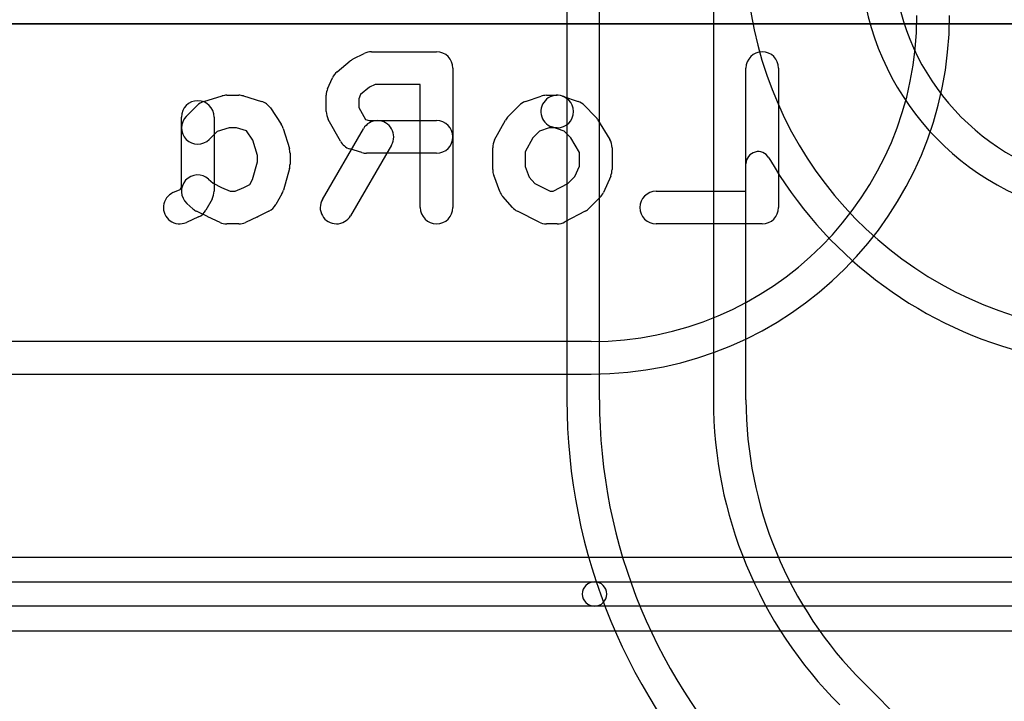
# Model space of a CAD drawing. Extents: x 0 to 20.5, y -6 to 27.
# Tile 6 of 14: x 7 to 13, y 14.8 to 19. Entities that reach past the tile are written whole.
import ezdxf

# ---------------------------------------------------------------- set-up
doc = ezdxf.new("R2010")
doc.units = 0
for name, color, linetype in [('L1', 3, 'CONTINUOUS'), ('L2', 3, 'CONTINUOUS'), ('L4', 3, 'CONTINUOUS'), ('PartsArea-A', 111, 'CONTINUOUS'), ('PartsSilk-B', 221, 'CONTINUOUS'), ('Silk-B', 140, 'CONTINUOUS')]:
    doc.layers.add(name, color=color, linetype=linetype)

msp = doc.modelspace()

# ---------------------------------------------------------------- linework, layer by layer
at = {"layer": 'L1'}
msp.add_line((18, 18.95004), (5.97497, 18.95004), dxfattribs=at)
at = {"layer": 'L2'}
for p, q in [((10.5, 17), (5.9, 17)), ((5.9, 16.79996), (10.5, 16.79996)), ((15.96315, 15.67504), (5, 15.67504)), ((5, 15.525), (10.52, 15.525)), ((10.52, 15.525), (16.0208, 15.525)), ((10.52, 15.375), (5, 15.375)), ((16.0208, 15.375), (10.52, 15.375)), ((5, 15.22496), (15.96316, 15.22496))]:
    msp.add_line(p, q, dxfattribs=at)
for centre, radius, start, end in [((10.5, 19), 2, -90, 0), ((10.5, 19), 2.20004, -90, 0), ((10.52, 15.45), 0.075, 90, -90), ((10.52, 15.45), 0.075, -90, 90)]:
    msp.add_arc(centre, radius, start, end, dxfattribs=at)
at = {"layer": 'L4'}
for p, q in [((10.34996, 19.55), (10.34996, 16.64264)), ((10.55, 16.64264), (10.55, 19.55)), ((11.25, 19.55), (11.25, 16.64264)), ((11.45004, 16.64264), (11.45004, 18.09047)), ((17.31026, 9.76762), (12.16762, 14.91026))]:
    msp.add_line(p, q, dxfattribs=at)
for centre, radius, start, end in [((13.8, 19.40023), 2.35, 180, -104.999625), ((13.8, 19.40023), 1.65, 180, -104.999595), ((13.8, 19.40023), 1.44996, -178.924719, -104.999659), ((11.52504, 18.09047), 0.075, 29.928703, 180), ((13.79999, 19.40027), 2.55007, -150.068789, -104.999354), ((13.9, 16.64264), 3.55004, 180, -135), ((13.9, 16.64264), 3.35, 180, -135), ((13.9, 16.64264), 2.65, 180, -135), ((13.9, 16.64264), 2.44996, 180, -135)]:
    msp.add_arc(centre, radius, start, end, dxfattribs=at)
at = {"layer": 'PartsArea-A'}
msp.add_line((1.25, 18.95), (18.75, 18.95), dxfattribs=at)
at = {"layer": 'PartsSilk-B'}
for p, q in [((9.0386, 18.73388), (9.10527, 18.76722)), ((9.15, 18.77778), (9.55, 18.77778)), ((8.93853, 18.65518), (9.02001, 18.72184)), ((9.65, 18.67778), (9.65, 17.82222)), ((11.45, 17.92222), (11.45, 18.67778)), ((11.65, 18.67778), (11.65, 17.82222)), ((8.88084, 18.55172), (8.91047, 18.61839)), ((9.17361, 18.57778), (9.13802, 18.55998)), ((9.45, 18.57778), (9.17361, 18.57778)), ((9.45, 17.82222), (9.45, 18.57778)), ((8.12127, 18.47356), (8.23238, 18.50689)), ((8.26111, 18.51111), (8.33519, 18.51111)), ((8.36392, 18.50689), (8.47503, 18.47356)), ((8.87222, 18.41111), (8.87222, 18.51111)), ((9.08357, 18.51544), (9.07222, 18.48989)), ((9.13802, 18.55998), (9.08357, 18.51544)), ((10.09507, 18.47228), (10.19136, 18.50561)), ((10.22407, 18.51111), (10.29074, 18.51111)), ((10.32345, 18.50561), (10.41975, 18.47228)), ((8.01262, 18.38182), (8.07929, 18.44849)), ((9.07222, 18.48989), (9.07222, 18.43702)), ((9.9904, 18.38182), (10.05707, 18.44849)), ((10.45776, 18.44849), (10.52442, 18.38182)), ((8.52951, 18.43325), (8.59617, 18.33325)), ((9.07222, 18.43702), (9.11397, 18.36188)), ((7.98333, 17.94813), (7.98333, 18.37778)), ((8.18333, 18.37778), (8.18333, 17.92222)), ((8.95889, 18.22921), (8.88481, 18.36254)), ((9.11397, 18.36188), (9.13505, 18.35556)), ((9.13505, 18.35556), (9.55, 18.35556)), ((9.90665, 18.23678), (9.97332, 18.359)), ((10.53922, 18.36294), (10.6133, 18.24072)), ((8.20288, 18.28924), (8.15404, 18.2404)), ((8.27579, 18.31111), (8.20288, 18.28924)), ((8.32051, 18.31111), (8.27579, 18.31111)), ((8.38307, 18.29235), (8.32051, 18.31111)), ((8.42155, 18.23462), (8.38307, 18.29235)), ((8.60866, 18.30678), (8.6457, 18.18456)), ((8.84873, 17.87247), (9.10058, 18.30581)), ((10.18223, 18.2908), (10.142, 18.25058)), ((10.24089, 18.31111), (10.18223, 18.2908)), ((10.29074, 18.31111), (10.24089, 18.31111)), ((10.33259, 18.2908), (10.25803, 18.31661)), ((10.37444, 18.24895), (10.33259, 18.2908)), ((8.45, 18.14074), (8.42155, 18.23462)), ((9.2735, 18.20531), (9.02165, 17.77197)), ((10.142, 18.25058), (10.09444, 18.16339)), ((10.42778, 18.16095), (10.37444, 18.24895)), ((8.45, 18.10252), (8.45, 18.14074)), ((8.65, 18.15556), (8.65, 18.08889)), ((9.09164, 18.15978), (9.01757, 18.182)), ((9.55, 18.15556), (9.12037, 18.15556)), ((9.89444, 18.05556), (9.89444, 18.18889)), ((10.09444, 18.16339), (10.09444, 18.07348)), ((10.42778, 18.07678), (10.42778, 18.16095)), ((10.62778, 18.18889), (10.62778, 18.05556)), ((8.41978, 17.99375), (8.45, 18.10252)), ((8.64635, 18.06212), (8.60931, 17.92879)), ((9.93771, 17.92083), (9.90067, 18.02083)), ((10.09444, 18.07348), (10.11872, 18.00793)), ((10.39949, 18.01314), (10.42778, 18.07678)), ((8.15022, 17.99656), (8.1772, 17.97228)), ((8.1772, 17.97228), (8.22994, 17.94591)), ((8.36636, 17.94591), (8.40353, 17.9645)), ((8.40353, 17.9645), (8.41978, 17.99375)), ((10.11872, 18.00793), (10.15269, 17.96972)), ((10.15269, 17.96972), (10.24768, 17.92222)), ((10.2659, 17.92222), (10.35659, 17.97023)), ((10.35659, 17.97023), (10.39949, 18.01314)), ((10.61916, 18.01494), (10.57471, 17.91494)), ((7.93118, 17.91341), (7.975, 17.93313)), ((7.975, 17.93313), (7.98333, 17.94813)), ((8.22994, 17.94591), (8.28258, 17.92222)), ((8.28258, 17.92222), (8.31372, 17.92222)), ((8.31372, 17.92222), (8.36636, 17.94591)), ((8.60038, 17.907), (8.56335, 17.84033)), ((10.24768, 17.92222), (10.2659, 17.92222)), ((10.89815, 17.92222), (11.45, 17.92222)), ((8.05348, 17.81455), (8.01644, 17.84788)), ((8.17075, 17.87366), (8.13372, 17.807)), ((10.016, 17.82246), (9.95674, 17.88913)), ((10.55405, 17.88485), (10.48739, 17.81818)), ((8.14232, 17.76611), (8.07565, 17.79944)), ((8.52065, 17.79944), (8.45398, 17.76611)), ((10.17935, 17.73278), (10.04602, 17.79945)), ((10.46346, 17.80051), (10.33753, 17.73384)), ((8.08734, 17.76437), (8.01326, 17.73103)), ((8.22006, 17.73103), (8.14599, 17.76437)), ((8.33519, 17.72222), (8.26111, 17.72222)), ((8.45031, 17.76437), (8.37624, 17.73103)), ((10.29074, 17.72222), (10.22407, 17.72222)), ((11.55, 17.72222), (10.89815, 17.72222))]:
    msp.add_line(p, q, dxfattribs=at)
for centre, start, end in [((9.15, 18.67778), 90, 116.570176), ((9.55, 18.67778), 0, 90), ((11.55, 18.67778), 0, 180), ((9.08333, 18.64444), 116.570176, 129.286182), ((9.00185, 18.57778), 129.286182, 156.039256), ((8.26111, 18.41111), 90, 106.697825), ((8.33519, 18.41111), 73.302951, 90), ((8.97222, 18.51111), 156.039256, 180), ((10.29074, 18.41111), 70.907341, -109.09104), ((10.22407, 18.41111), 90, 109.092879), ((10.29074, 18.41111), -90, 90), ((8.08333, 18.37778), 0, 180), ((8.15, 18.37778), 106.697049, 135), ((8.4463, 18.37778), 33.688478, 73.302175), ((10.12778, 18.37778), 109.092659, 135), ((10.38704, 18.37778), 44.995949, 70.90896), ((8.97222, 18.41111), 180, -150.940944), ((8.08333, 18.31111), 135, -45), ((8.51296, 18.27778), 16.858399, 33.687423), ((9.18704, 18.25556), -30.164881, 149.835558), ((9.55, 18.25556), -90, 90), ((10.06111, 18.31111), 135, 151.387898), ((10.4537, 18.31111), 31.218254, 44.995703), ((9.0463, 18.27778), -150.940944, -106.697049), ((9.99444, 18.18889), 151.387254, 180), ((10.52778, 18.18889), 0, 31.220896), ((8.55, 18.15556), 0, 16.85996), ((9.12037, 18.25556), -106.697049, -90), ((8.55, 18.08889), -15.527485, 0), ((8.08333, 17.92222), 48.019601, -131.982084), ((9.99444, 18.05556), 180, -159.67537), ((10.52778, 18.05556), -23.965979, 0), ((7.97222, 17.82222), 114.230097, -65.769682), ((8.08333, 17.92222), -29.051265, 0), ((8.51296, 17.95556), -29.051265, -15.525662), ((10.03148, 17.95556), -159.676664, -138.367528), ((10.48333, 17.95556), -44.995949, -23.965147), ((10.89815, 17.82222), 90, -90), ((8.47593, 17.88889), -63.437511, -29.048766), ((8.93519, 17.82222), 149.835119, -30.164442), ((8.12037, 17.88889), -131.980399, -116.561613), ((8.0463, 17.85556), -65.769903, -29.052415), ((9.55, 17.82222), 180, 0), ((10.09074, 17.88889), -138.36884, -116.56677), ((10.41667, 17.88889), -62.102431, -44.995703), ((11.55, 17.82222), -90, 0), ((8.18704, 17.85556), -116.562489, -114.233213), ((8.26111, 17.82222), -114.235321, -90), ((8.33519, 17.82222), -90, -65.766787), ((8.40926, 17.85556), -65.764679, -63.438387), ((10.22407, 17.82222), -116.565051, -90), ((10.29074, 17.82222), -90, -62.102311)]:
    msp.add_arc(centre, 0.1, start, end, dxfattribs=at)
at = {"layer": 'Silk-B'}
for p, q in [((9.0386, 18.73388), (9.10527, 18.76722)), ((9.15, 18.77778), (9.55, 18.77778)), ((8.93853, 18.65518), (9.02001, 18.72184)), ((9.65, 18.67778), (9.65, 17.82222)), ((11.45, 17.92222), (11.45, 18.67778)), ((11.65, 18.67778), (11.65, 17.82222)), ((8.88084, 18.55172), (8.91047, 18.61839)), ((9.17361, 18.57778), (9.13802, 18.55998)), ((9.45, 18.57778), (9.17361, 18.57778)), ((9.45, 17.82222), (9.45, 18.57778)), ((8.12127, 18.47356), (8.23238, 18.50689)), ((8.26111, 18.51111), (8.33519, 18.51111)), ((8.36392, 18.50689), (8.47503, 18.47356)), ((8.87222, 18.41111), (8.87222, 18.51111)), ((9.08357, 18.51544), (9.07222, 18.48989)), ((9.13802, 18.55998), (9.08357, 18.51544)), ((10.09507, 18.47228), (10.19136, 18.50561)), ((10.22407, 18.51111), (10.29074, 18.51111)), ((10.32345, 18.50561), (10.41975, 18.47228)), ((8.01262, 18.38182), (8.07929, 18.44849)), ((9.07222, 18.48989), (9.07222, 18.43702)), ((9.9904, 18.38182), (10.05707, 18.44849)), ((10.45776, 18.44849), (10.52442, 18.38182)), ((8.52951, 18.43325), (8.59617, 18.33325)), ((9.07222, 18.43702), (9.11397, 18.36188)), ((7.98333, 17.94813), (7.98333, 18.37778)), ((8.18333, 18.37778), (8.18333, 17.92222)), ((8.95889, 18.22921), (8.88481, 18.36254)), ((9.11397, 18.36188), (9.13505, 18.35556)), ((9.13505, 18.35556), (9.55, 18.35556)), ((9.90665, 18.23678), (9.97332, 18.359)), ((10.53922, 18.36294), (10.6133, 18.24072)), ((8.20288, 18.28924), (8.15404, 18.2404)), ((8.27579, 18.31111), (8.20288, 18.28924)), ((8.32051, 18.31111), (8.27579, 18.31111)), ((8.38307, 18.29235), (8.32051, 18.31111)), ((8.42155, 18.23462), (8.38307, 18.29235)), ((8.60866, 18.30678), (8.6457, 18.18456)), ((8.84873, 17.87247), (9.10058, 18.30581)), ((10.18223, 18.2908), (10.142, 18.25058)), ((10.24089, 18.31111), (10.18223, 18.2908)), ((10.29074, 18.31111), (10.24089, 18.31111)), ((10.33259, 18.2908), (10.25803, 18.31661)), ((10.37444, 18.24895), (10.33259, 18.2908)), ((8.45, 18.14074), (8.42155, 18.23462)), ((9.2735, 18.20531), (9.02165, 17.77197)), ((10.142, 18.25058), (10.09444, 18.16339)), ((10.42778, 18.16095), (10.37444, 18.24895)), ((8.45, 18.10252), (8.45, 18.14074)), ((8.65, 18.15556), (8.65, 18.08889)), ((9.09164, 18.15978), (9.01757, 18.182)), ((9.55, 18.15556), (9.12037, 18.15556)), ((9.89444, 18.05556), (9.89444, 18.18889)), ((10.09444, 18.16339), (10.09444, 18.07348)), ((10.42778, 18.07678), (10.42778, 18.16095)), ((10.62778, 18.18889), (10.62778, 18.05556)), ((8.41978, 17.99375), (8.45, 18.10252)), ((8.64635, 18.06212), (8.60931, 17.92879)), ((9.93771, 17.92083), (9.90067, 18.02083)), ((10.09444, 18.07348), (10.11872, 18.00793)), ((10.39949, 18.01314), (10.42778, 18.07678)), ((8.15022, 17.99656), (8.1772, 17.97228)), ((8.1772, 17.97228), (8.22994, 17.94591)), ((8.36636, 17.94591), (8.40353, 17.9645)), ((8.40353, 17.9645), (8.41978, 17.99375)), ((10.11872, 18.00793), (10.15269, 17.96972)), ((10.15269, 17.96972), (10.24768, 17.92222)), ((10.2659, 17.92222), (10.35659, 17.97023)), ((10.35659, 17.97023), (10.39949, 18.01314)), ((10.61916, 18.01494), (10.57471, 17.91494)), ((7.93118, 17.91341), (7.975, 17.93313)), ((7.975, 17.93313), (7.98333, 17.94813)), ((8.22994, 17.94591), (8.28258, 17.92222)), ((8.28258, 17.92222), (8.31372, 17.92222)), ((8.31372, 17.92222), (8.36636, 17.94591)), ((8.60038, 17.907), (8.56335, 17.84033)), ((10.24768, 17.92222), (10.2659, 17.92222)), ((10.89815, 17.92222), (11.45, 17.92222)), ((8.05348, 17.81455), (8.01644, 17.84788)), ((8.17075, 17.87366), (8.13372, 17.807)), ((10.016, 17.82246), (9.95674, 17.88913)), ((10.55405, 17.88485), (10.48739, 17.81818)), ((8.14232, 17.76611), (8.07565, 17.79944)), ((8.52065, 17.79944), (8.45398, 17.76611)), ((10.17935, 17.73278), (10.04602, 17.79945)), ((10.46346, 17.80051), (10.33753, 17.73384)), ((8.08734, 17.76437), (8.01326, 17.73103)), ((8.22006, 17.73103), (8.14599, 17.76437)), ((8.33519, 17.72222), (8.26111, 17.72222)), ((8.45031, 17.76437), (8.37624, 17.73103)), ((10.29074, 17.72222), (10.22407, 17.72222)), ((11.55, 17.72222), (10.89815, 17.72222))]:
    msp.add_line(p, q, dxfattribs=at)
for centre, start, end in [((9.15, 18.67778), 90, 116.570176), ((9.55, 18.67778), 0, 90), ((11.55, 18.67778), 0, 180), ((9.08333, 18.64444), 116.570176, 129.286182), ((9.00185, 18.57778), 129.286182, 156.039256), ((8.26111, 18.41111), 90, 106.697825), ((8.33519, 18.41111), 73.302951, 90), ((8.97222, 18.51111), 156.039256, 180), ((10.29074, 18.41111), 70.907341, -109.09104), ((10.22407, 18.41111), 90, 109.092879), ((10.29074, 18.41111), -90, 90), ((8.08333, 18.37778), 0, 180), ((8.15, 18.37778), 106.697049, 135), ((8.4463, 18.37778), 33.688478, 73.302175), ((10.12778, 18.37778), 109.092659, 135), ((10.38704, 18.37778), 44.995949, 70.90896), ((8.97222, 18.41111), 180, -150.940944), ((8.08333, 18.31111), 135, -45), ((8.51296, 18.27778), 16.858399, 33.687423), ((9.18704, 18.25556), -30.164881, 149.835558), ((9.55, 18.25556), -90, 90), ((10.06111, 18.31111), 135, 151.387898), ((10.4537, 18.31111), 31.218254, 44.995703), ((9.0463, 18.27778), -150.940944, -106.697049), ((9.99444, 18.18889), 151.387254, 180), ((10.52778, 18.18889), 0, 31.220896), ((8.55, 18.15556), 0, 16.85996), ((9.12037, 18.25556), -106.697049, -90), ((8.55, 18.08889), -15.527485, 0), ((8.08333, 17.92222), 48.019601, -131.982084), ((9.99444, 18.05556), 180, -159.67537), ((10.52778, 18.05556), -23.965979, 0), ((7.97222, 17.82222), 114.230097, -65.769682), ((8.08333, 17.92222), -29.051265, 0), ((8.51296, 17.95556), -29.051265, -15.525662), ((10.03148, 17.95556), -159.676664, -138.367528), ((10.48333, 17.95556), -44.995949, -23.965147), ((10.89815, 17.82222), 90, -90), ((8.47593, 17.88889), -63.437511, -29.048766), ((8.93519, 17.82222), 149.835119, -30.164442), ((8.12037, 17.88889), -131.980399, -116.561613), ((8.0463, 17.85556), -65.769903, -29.052415), ((9.55, 17.82222), 180, 0), ((10.09074, 17.88889), -138.36884, -116.56677), ((10.41667, 17.88889), -62.102431, -44.995703), ((11.55, 17.82222), -90, 0), ((8.18704, 17.85556), -116.562489, -114.233213), ((8.26111, 17.82222), -114.235321, -90), ((8.33519, 17.82222), -90, -65.766787), ((8.40926, 17.85556), -65.764679, -63.438387), ((10.22407, 17.82222), -116.565051, -90), ((10.29074, 17.82222), -90, -62.102311)]:
    msp.add_arc(centre, 0.1, start, end, dxfattribs=at)

doc.saveas('drawing.dxf')
